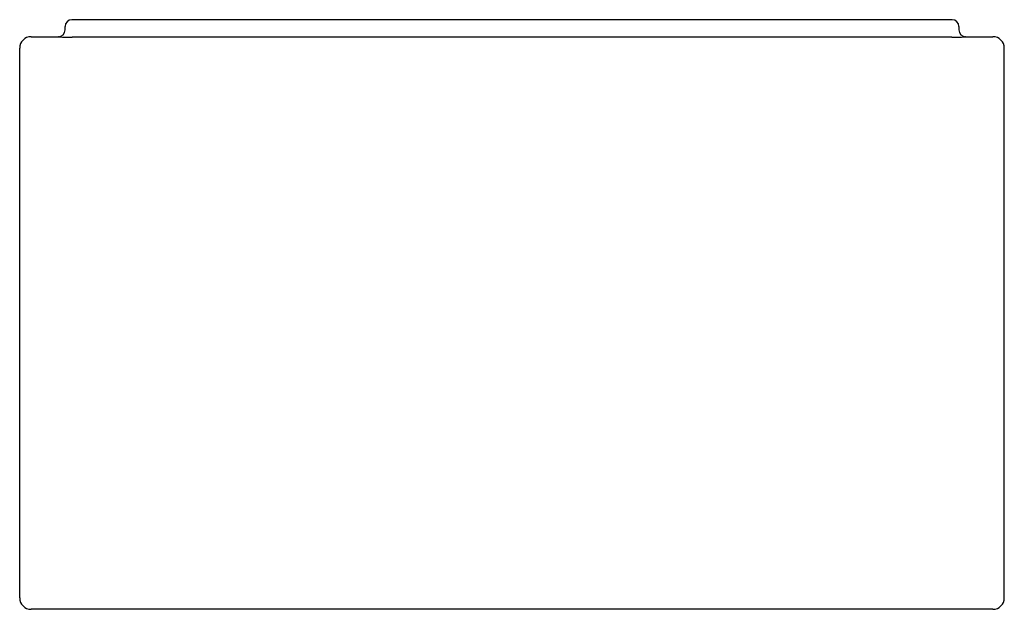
# Model space of a CAD drawing. Header units: millimetres. Extents: x 4264.851 to 4265.719, y 2454.883 to 2455.403.
import ezdxf

# ---------------------------------------------------------------- set-up
doc = ezdxf.new("R2010")
doc.units = ezdxf.units.MM
doc.layers.add('SANINDUSA', color=3, linetype='Continuous')

msp = doc.modelspace()

# ---------------------------------------------------------------- linework, layer by layer
at = {"layer": 'SANINDUSA'}
for p, q in [((4265.67305, 2455.40274), (4264.89705, 2455.40274)), ((4264.89105, 2455.39374), (4264.89105, 2455.39674)), ((4265.67905, 2455.39674), (4265.67905, 2455.39374)), ((4264.86105, 2455.38774), (4264.88505, 2455.38774)), ((4264.8852, 2455.3876), (4264.88505, 2455.38774)), ((4265.67291, 2455.38739), (4264.89719, 2455.38739)), ((4265.68505, 2455.38774), (4265.68491, 2455.3876)), ((4265.68505, 2455.38774), (4265.70905, 2455.38774)), ((4264.85105, 2454.89274), (4264.85105, 2455.37774)), ((4265.71905, 2454.89274), (4265.71905, 2455.37774)), ((4265.70905, 2454.88274), (4264.86105, 2454.88274))]:
    msp.add_line(p, q, dxfattribs=at)
for centre, major_axis, ratio, start_param, end_param in [((4264.89705, 2455.39674), (0.00424, -0.00424), 0.999695, 2.356347, 3.926839), ((4265.67305, 2455.39674), (0.00424, 0.00424), 0.999695, 5.497939, 7.068431), ((4264.88505, 2455.39374), (-0.00424, 0.00424), 0.999695, 2.356347, 3.926839), ((4265.68505, 2455.39374), (0.00424, 0.00424), 0.999695, 2.356347, 3.926839), ((4264.86105, 2455.37774), (0.00707, -0.00707), 0.999695, 2.356347, 3.926839), ((4264.89719, 2455.3876), (0.012, 0), 0.017455, 3.159046, 4.712389), ((4265.67291, 2455.3876), (0.012, 0), 0.017455, 4.712389, 6.265732), ((4265.70905, 2455.37774), (-0.00707, -0.00707), 0.999695, 2.356347, 3.926839), ((4264.86105, 2454.89274), (-0.00707, -0.00707), 0.999695, 5.497939, 7.068431), ((4265.70905, 2454.89274), (0.00707, -0.00707), 0.999695, 5.497939, 7.068431)]:
    msp.add_ellipse(centre, major_axis=major_axis, ratio=ratio, start_param=start_param, end_param=end_param, dxfattribs=at)

doc.saveas('drawing.dxf')
